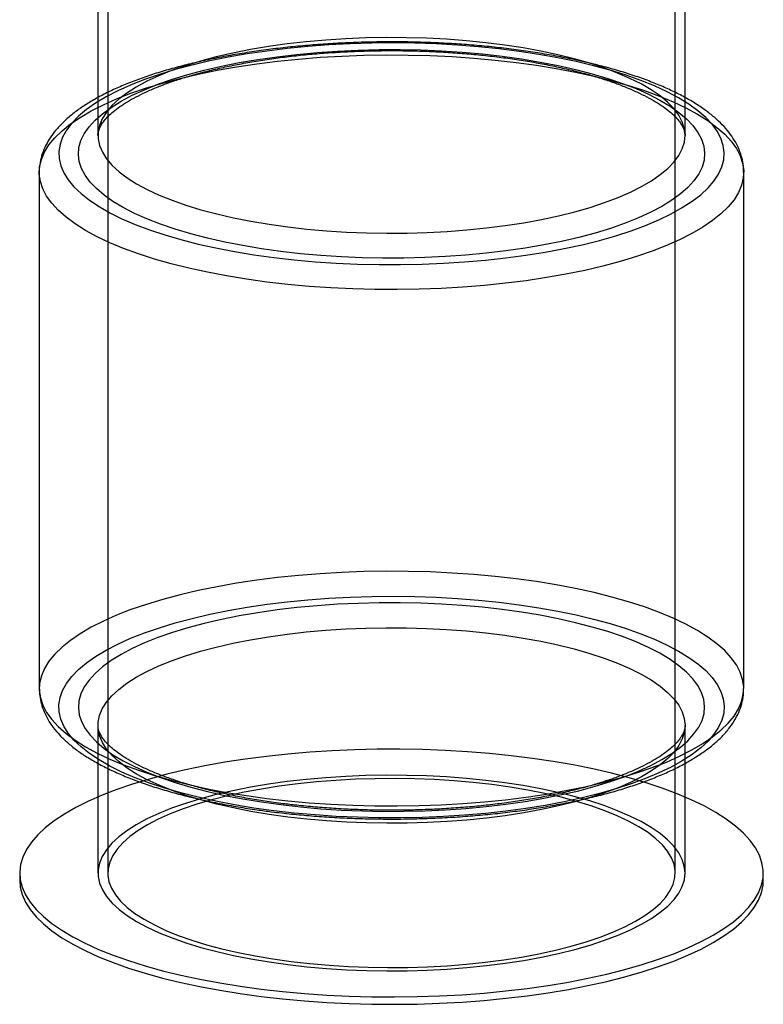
# Paper-space layout '_Dimétrica' of a CAD drawing. Header units: millimetres. Extents: x -216 to 185, y -230 to 523.
# Tile 1 of 3: x -111 to 79, y -230 to 22. Entities that reach past the tile are written whole.
import ezdxf

# ---------------------------------------------------------------- set-up
doc = ezdxf.new("R2010")
doc.units = ezdxf.units.MM

psp = doc.layouts.new('_Dimétrica')

# ---------------------------------------------------------------- linework, layer by layer
at = {"color": 7, "linetype": 'Continuous', "lineweight": 25}
for p, q in [((-88.08, 168.62), (-88.08, -195.98)), ((56.92, -195.98), (56.92, 168.62)), ((-90.58, 63.29), (-90.58, -7.42)), ((59.42, -7.42), (59.42, 63.29)), ((-105.58, -16.85), (-105.58, -148.84)), ((74.42, -148.84), (74.42, -16.85)), ((-90.58, -158.27), (-90.58, -195.98)), ((59.42, -195.98), (59.42, -158.27)), ((-110.58, -195.98), (-110.58, -197.87)), ((79.42, -197.87), (79.42, -195.98))]:
    psp.add_line(p, q, dxfattribs=at)
at = {"color": 7, "linetype": 'Continuous', "lineweight": 25, "flags": 128}
for points in [[(-45.63, -38.64), (-40.42, -39.23), (-35.1, -39.71), (-29.71, -40.08), (-24.25, -40.32), (-18.76, -40.45), (-13.26, -40.46), (-7.76, -40.35), (-2.3, -40.12), (3.11, -39.78), (8.44, -39.32), (13.66, -38.74), (18.77, -38.05), (23.73, -37.26), (28.53, -36.36), (33.14, -35.36), (37.54, -34.26), (41.73, -33.06), (45.67, -31.78), (49.36, -30.42), (52.77, -28.98), (55.9, -27.47), (58.73, -25.9), (61.24, -24.26), (63.44, -22.58), (65.3, -20.86), (66.82, -19.09), (68, -17.3), (68.83, -15.49), (69.3, -13.66), (69.42, -11.82), (69.18, -9.99), (68.59, -8.17), (67.64, -6.36), (66.34, -4.57), (64.7, -2.82), (62.72, -1.11), (60.42, 0.56), (57.79, 2.17), (54.86, 3.72), (51.63, 5.21), (48.12, 6.62), (44.35, 7.96), (40.32, 9.21), (36.06, 10.37), (31.58, 11.44), (26.9, 12.4), (22.05, 13.27), (17.04, 14.03), (11.89, 14.68), (6.62, 15.21), (1.26, 15.64), (-4.16, 15.94), (-9.64, 16.13), (-15.14, 16.2), (-20.64, 16.15), (-26.13, 15.98), (-31.56, 15.69), (-36.93, 15.29), (-42.21, 14.77), (-47.38, 14.14), (-52.42, 13.4), (-57.3, 12.55), (-62.01, 11.6), (-66.52, 10.54), (-70.81, 9.4), (-74.88, 8.16), (-78.7, 6.84), (-82.25, 5.44), (-85.52, 3.96), (-88.5, 2.42), (-91.18, 0.81), (-93.53, -0.84), (-95.56, -2.55), (-97.26, -4.3), (-98.61, -6.07), (-99.61, -7.88), (-100.26, -9.7), (-100.56, -11.53), (-100.5, -13.37), (-100.08, -15.2), (-99.31, -17.01), (-98.18, -18.81), (-96.71, -20.58), (-94.9, -22.31), (-92.76, -24), (-90.3, -25.64), (-87.52, -27.23), (-84.44, -28.75), (-81.06, -30.2), (-77.42, -31.57), (-73.52, -32.87), (-69.37, -34.07), (-65, -35.19), (-60.42, -36.21), (-55.65, -37.12), (-50.71, -37.94), (-45.63, -38.64)], [(-42.09, -30.81), (-37.19, -31.36), (-32.18, -31.8), (-27.1, -32.13), (-21.96, -32.33), (-16.79, -32.42), (-11.61, -32.39), (-6.45, -32.24), (-1.34, -31.97), (3.71, -31.58), (8.66, -31.08), (13.5, -30.47), (18.2, -29.74), (22.74, -28.91), (27.1, -27.98), (31.25, -26.95), (35.18, -25.83), (38.87, -24.62), (42.3, -23.32), (45.45, -21.95), (48.32, -20.52), (50.87, -19.02), (53.11, -17.46), (55.03, -15.86), (56.61, -14.21), (57.84, -12.54), (58.72, -10.84), (59.25, -9.12), (59.42, -7.39), (59.24, -5.67), (58.7, -3.95), (57.8, -2.25), (56.56, -0.58), (54.97, 1.06), (53.05, 2.67), (50.79, 4.22), (48.23, 5.72), (45.35, 7.15), (42.19, 8.52), (38.75, 9.81), (35.06, 11.02), (31.12, 12.14), (26.96, 13.17), (22.6, 14.1), (18.05, 14.92), (13.35, 15.64), (8.5, 16.25), (3.55, 16.75), (-1.5, 17.13), (-6.62, 17.4), (-11.78, 17.55), (-16.95, 17.57), (-22.12, 17.48), (-27.26, 17.27), (-32.35, 16.94), (-37.35, 16.5), (-42.25, 15.94), (-47.02, 15.27), (-51.64, 14.5), (-56.1, 13.61), (-60.35, 12.63), (-64.4, 11.56), (-68.21, 10.39), (-71.77, 9.13), (-75.06, 7.8), (-78.07, 6.4), (-80.78, 4.93), (-83.18, 3.4), (-85.26, 1.82), (-87.01, 0.19), (-88.42, -1.47), (-89.48, -3.16), (-90.18, -4.87), (-90.53, -6.59), (-90.53, -8.31), (-90.16, -10.04), (-89.45, -11.74), (-88.38, -13.43), (-86.96, -15.09), (-85.2, -16.72), (-83.11, -18.3), (-80.7, -19.82), (-77.98, -21.29), (-74.96, -22.69), (-71.66, -24.02), (-68.09, -25.27), (-64.27, -26.44), (-60.22, -27.51), (-55.95, -28.49), (-51.5, -29.37), (-46.87, -30.14), (-42.09, -30.81)], [(-47.4, -44.91), (-52.62, -44.19), (-57.7, -43.36), (-62.61, -42.43), (-67.33, -41.39), (-71.85, -40.26), (-76.15, -39.04), (-80.21, -37.73), (-84.02, -36.33), (-87.55, -34.86), (-90.8, -33.32), (-93.76, -31.71), (-96.4, -30.05), (-98.73, -28.33), (-100.73, -26.57), (-102.39, -24.76), (-103.71, -22.93), (-104.68, -21.08), (-105.3, -19.2), (-105.56, -17.32), (-105.48, -15.44), (-105.03, -13.56), (-104.23, -11.69), (-103.09, -9.84), (-101.59, -8.03), (-99.76, -6.24), (-97.6, -4.5), (-95.11, -2.81), (-92.31, -1.17), (-89.2, 0.4), (-85.81, 1.91), (-82.14, 3.34), (-78.2, 4.69), (-74.02, 5.96), (-69.61, 7.14), (-64.98, 8.22), (-60.16, 9.21), (-55.16, 10.09), (-50.01, 10.87), (-44.72, 11.53), (-39.32, 12.09), (-33.82, 12.53), (-28.25, 12.85), (-22.63, 13.06), (-16.98, 13.15), (-11.33, 13.12), (-5.69, 12.97), (-0.09, 12.7), (5.44, 12.32), (10.9, 11.82), (16.24, 11.21), (21.47, 10.49), (26.54, 9.66), (31.46, 8.73), (36.18, 7.69), (40.7, 6.56), (45, 5.34), (49.06, 4.02), (52.87, 2.63), (56.4, 1.16), (59.65, -0.38), (62.61, -1.99), (65.25, -3.65), (67.58, -5.37), (69.57, -7.14), (71.24, -8.94), (72.56, -10.77), (73.53, -12.63), (74.15, -14.5), (74.41, -16.38), (74.32, -18.27), (73.88, -20.15), (73.08, -22.01), (71.94, -23.86), (70.44, -25.67), (68.61, -27.46), (66.45, -29.2), (63.96, -30.89), (61.16, -32.53), (58.05, -34.1), (54.66, -35.61), (50.99, -37.04), (47.05, -38.4), (42.87, -39.66), (38.46, -40.84), (33.83, -41.93), (29.01, -42.91), (24.01, -43.79), (18.86, -44.57), (13.57, -45.23), (8.17, -45.79), (2.67, -46.23), (-2.9, -46.55), (-8.52, -46.76), (-14.17, -46.85), (-19.82, -46.82), (-25.46, -46.67), (-31.06, -46.4), (-36.59, -46.02), (-42.05, -45.52), (-47.4, -44.91)], [(-43.86, -37.08), (-48.79, -36.4), (-53.58, -35.6), (-58.2, -34.7), (-62.63, -33.7), (-66.84, -32.61), (-70.83, -31.42), (-74.57, -30.15), (-78.05, -28.79), (-81.25, -27.37), (-84.15, -25.87), (-86.75, -24.31), (-89.03, -22.7), (-90.98, -21.04), (-92.6, -19.34), (-93.87, -17.61), (-94.79, -15.86), (-95.36, -14.08), (-95.57, -12.3), (-95.43, -10.52), (-94.93, -8.75), (-94.07, -6.99), (-92.86, -5.25), (-91.31, -3.55), (-89.42, -1.88), (-87.2, -0.26), (-84.66, 1.31), (-81.81, 2.82), (-78.67, 4.26), (-75.24, 5.63), (-71.55, 6.92), (-67.61, 8.12), (-63.43, 9.23), (-59.04, 10.25), (-54.46, 11.17), (-49.7, 11.98), (-44.8, 12.69), (-39.76, 13.28), (-34.61, 13.76), (-29.38, 14.13), (-24.08, 14.38), (-18.75, 14.51), (-13.4, 14.52), (-8.07, 14.41), (-2.76, 14.19), (2.48, 13.84), (7.65, 13.38), (12.71, 12.81), (17.64, 12.12), (22.43, 11.33), (27.05, 10.43), (31.47, 9.43), (35.69, 8.33), (39.68, 7.15), (43.42, 5.87), (46.9, 4.52), (50.09, 3.09), (53, 1.6), (55.6, 0.04), (57.88, -1.57), (59.83, -3.23), (61.45, -4.93), (62.72, -6.66), (63.64, -8.42), (64.21, -10.19), (64.42, -11.97), (64.28, -13.75), (63.78, -15.53), (62.92, -17.28), (61.71, -19.02), (60.16, -20.73), (58.27, -22.39), (56.05, -24.01), (53.51, -25.58), (50.66, -27.09), (47.52, -28.53), (44.09, -29.9), (40.4, -31.19), (36.46, -32.39), (32.28, -33.51), (27.89, -34.52), (23.31, -35.44), (18.55, -36.26), (13.64, -36.96), (8.6, -37.56), (3.46, -38.04), (-1.78, -38.4), (-7.07, -38.65), (-12.4, -38.78), (-17.75, -38.79), (-23.08, -38.69), (-28.39, -38.46), (-33.63, -38.12), (-38.8, -37.66), (-43.86, -37.08)], [(-47.4, -176.91), (-42.05, -177.52), (-36.59, -178.01), (-31.06, -178.4), (-25.46, -178.66), (-19.82, -178.81), (-14.17, -178.84), (-8.52, -178.75), (-2.9, -178.55), (2.67, -178.22), (8.17, -177.78), (13.57, -177.23), (18.86, -176.56), (24.01, -175.79), (29.01, -174.9), (33.83, -173.92), (38.46, -172.84), (42.87, -171.66), (47.05, -170.39), (50.99, -169.04), (54.66, -167.6), (58.05, -166.1), (61.16, -164.52), (63.96, -162.88), (66.45, -161.19), (68.61, -159.45), (70.44, -157.67), (71.94, -155.85), (73.08, -154), (73.88, -152.14), (74.32, -150.26), (74.41, -148.38), (74.15, -146.49), (73.53, -144.62), (72.56, -142.76), (71.24, -140.93), (69.57, -139.13), (67.58, -137.37), (65.25, -135.65), (62.61, -133.98), (59.65, -132.38), (56.4, -130.83), (52.87, -129.36), (49.06, -127.97), (45, -126.66), (40.7, -125.43), (36.18, -124.3), (31.46, -123.27), (26.54, -122.33), (21.47, -121.5), (16.24, -120.78), (10.9, -120.17), (5.44, -119.67), (-0.09, -119.29), (-5.69, -119.03), (-11.33, -118.88), (-16.98, -118.85), (-22.63, -118.94), (-28.25, -119.14), (-33.82, -119.47), (-39.32, -119.91), (-44.72, -120.46), (-50.01, -121.13), (-55.16, -121.9), (-60.16, -122.78), (-64.98, -123.77), (-69.61, -124.85), (-74.02, -126.03), (-78.2, -127.3), (-82.14, -128.65), (-85.81, -130.08), (-89.2, -131.59), (-92.31, -133.17), (-95.11, -134.8), (-97.6, -136.5), (-99.76, -138.24), (-101.59, -140.02), (-103.09, -141.84), (-104.23, -143.68), (-105.03, -145.55), (-105.48, -147.43), (-105.56, -149.31), (-105.3, -151.2), (-104.68, -153.07), (-103.71, -154.93), (-102.39, -156.76), (-100.73, -158.56), (-98.73, -160.32), (-96.4, -162.04), (-93.76, -163.71), (-90.8, -165.31), (-87.55, -166.85), (-84.02, -168.33), (-80.21, -169.72), (-76.15, -171.03), (-71.85, -172.26), (-67.33, -173.39), (-62.61, -174.42), (-57.7, -175.36), (-52.62, -176.19), (-47.4, -176.91)], [(-45.63, -180.06), (-50.71, -179.36), (-55.65, -178.55), (-60.42, -177.63), (-65, -176.61), (-69.37, -175.5), (-73.52, -174.29), (-77.42, -173), (-81.06, -171.62), (-84.44, -170.17), (-87.52, -168.65), (-90.3, -167.06), (-92.76, -165.42), (-94.9, -163.73), (-96.71, -162), (-98.18, -160.23), (-99.31, -158.44), (-100.08, -156.62), (-100.5, -154.79), (-100.56, -152.95), (-100.26, -151.12), (-99.61, -149.3), (-98.61, -147.5), (-97.26, -145.72), (-95.56, -143.97), (-93.53, -142.27), (-91.18, -140.61), (-88.5, -139), (-85.52, -137.46), (-82.25, -135.98), (-78.7, -134.58), (-74.88, -133.26), (-70.81, -132.02), (-66.52, -130.88), (-62.01, -129.83), (-57.3, -128.87), (-52.42, -128.02), (-47.38, -127.28), (-42.21, -126.65), (-36.93, -126.13), (-31.56, -125.73), (-26.13, -125.44), (-20.64, -125.28), (-15.14, -125.23), (-9.64, -125.29), (-4.16, -125.48), (1.26, -125.79), (6.62, -126.21), (11.89, -126.74), (17.04, -127.39), (22.05, -128.15), (26.9, -129.02), (31.58, -129.98), (36.06, -131.05), (40.32, -132.21), (44.35, -133.46), (48.12, -134.8), (51.63, -136.21), (54.86, -137.7), (57.79, -139.25), (60.42, -140.87), (62.72, -142.53), (64.7, -144.24), (66.34, -146), (67.64, -147.78), (68.59, -149.59), (69.18, -151.41), (69.42, -153.24), (69.3, -155.08), (68.83, -156.91), (68, -158.72), (66.82, -160.51), (65.3, -162.28), (63.44, -164), (61.24, -165.69), (58.73, -167.32), (55.9, -168.89), (52.77, -170.4), (49.36, -171.84), (45.67, -173.2), (41.73, -174.49), (37.54, -175.68), (33.14, -176.78), (28.53, -177.78), (23.73, -178.68), (18.77, -179.48), (13.66, -180.16), (8.44, -180.74), (3.11, -181.2), (-2.3, -181.54), (-7.76, -181.77), (-13.26, -181.88), (-18.76, -181.87), (-24.25, -181.74), (-29.71, -181.5), (-35.1, -181.13), (-40.42, -180.65), (-45.63, -180.06)], [(-43.86, -178.5), (-38.8, -179.08), (-33.63, -179.54), (-28.39, -179.88), (-23.08, -180.11), (-17.75, -180.21), (-12.4, -180.2), (-7.07, -180.07), (-1.78, -179.83), (3.46, -179.46), (8.6, -178.98), (13.64, -178.38), (18.55, -177.68), (23.31, -176.86), (27.89, -175.94), (32.28, -174.93), (36.46, -173.81), (40.4, -172.61), (44.09, -171.32), (47.52, -169.95), (50.66, -168.51), (53.51, -167), (56.05, -165.44), (58.27, -163.81), (60.16, -162.15), (61.71, -160.44), (62.92, -158.71), (63.78, -156.95), (64.28, -155.17), (64.42, -153.39), (64.21, -151.61), (63.64, -149.84), (62.72, -148.08), (61.45, -146.35), (59.83, -144.65), (57.88, -142.99), (55.6, -141.38), (53, -139.82), (50.09, -138.33), (46.9, -136.9), (43.42, -135.55), (39.68, -134.27), (35.69, -133.09), (31.47, -131.99), (27.05, -130.99), (22.43, -130.09), (17.64, -129.3), (12.71, -128.61), (7.65, -128.04), (2.48, -127.58), (-2.76, -127.24), (-8.07, -127.01), (-13.4, -126.9), (-18.75, -126.91), (-24.08, -127.04), (-29.38, -127.29), (-34.61, -127.66), (-39.76, -128.14), (-44.8, -128.73), (-49.7, -129.44), (-54.46, -130.25), (-59.04, -131.17), (-63.43, -132.19), (-67.61, -133.3), (-71.55, -134.51), (-75.24, -135.79), (-78.67, -137.16), (-81.81, -138.6), (-84.66, -140.11), (-87.2, -141.68), (-89.42, -143.3), (-91.31, -144.97), (-92.86, -146.67), (-94.07, -148.41), (-94.93, -150.17), (-95.43, -151.94), (-95.57, -153.73), (-95.36, -155.51), (-94.79, -157.28), (-93.87, -159.03), (-92.6, -160.76), (-90.98, -162.46), (-89.03, -164.12), (-86.75, -165.73), (-84.15, -167.29), (-81.25, -168.79), (-78.05, -170.22), (-74.57, -171.57), (-70.83, -172.84), (-66.84, -174.03), (-62.63, -175.13), (-58.2, -176.12), (-53.58, -177.02), (-48.79, -177.82), (-43.86, -178.5)], [(-42.09, -181.66), (-46.87, -180.99), (-51.5, -180.22), (-55.95, -179.34), (-60.22, -178.36), (-64.27, -177.29), (-68.09, -176.12), (-71.66, -174.87), (-74.96, -173.54), (-77.98, -172.14), (-80.7, -170.67), (-83.11, -169.14), (-85.2, -167.57), (-86.96, -165.94), (-88.38, -164.28), (-89.45, -162.59), (-90.16, -160.88), (-90.53, -159.16), (-90.53, -157.44), (-90.18, -155.72), (-89.48, -154.01), (-88.42, -152.32), (-87.01, -150.66), (-85.26, -149.03), (-83.18, -147.45), (-80.78, -145.92), (-78.07, -144.45), (-75.06, -143.05), (-71.77, -141.72), (-68.21, -140.46), (-64.4, -139.29), (-60.35, -138.22), (-56.1, -137.23), (-51.64, -136.35), (-47.02, -135.58), (-42.25, -134.91), (-37.35, -134.35), (-32.35, -133.91), (-27.26, -133.58), (-22.12, -133.37), (-16.95, -133.28), (-11.78, -133.3), (-6.62, -133.45), (-1.5, -133.72), (3.55, -134.1), (8.5, -134.6), (13.35, -135.21), (18.05, -135.93), (22.6, -136.75), (26.96, -137.68), (31.12, -138.71), (35.06, -139.83), (38.75, -141.04), (42.19, -142.33), (45.35, -143.69), (48.23, -145.13), (50.79, -146.63), (53.05, -148.18), (54.97, -149.79), (56.56, -151.43), (57.8, -153.1), (58.7, -154.8), (59.24, -156.52), (59.42, -158.24), (59.25, -159.97), (58.72, -161.69), (57.84, -163.39), (56.61, -165.06), (55.03, -166.71), (53.11, -168.31), (50.87, -169.87), (48.32, -171.37), (45.45, -172.8), (42.3, -174.17), (38.87, -175.47), (35.18, -176.68), (31.25, -177.8), (27.1, -178.83), (22.74, -179.76), (18.2, -180.59), (13.5, -181.32), (8.66, -181.93), (3.71, -182.43), (-1.34, -182.82), (-6.45, -183.09), (-11.61, -183.24), (-16.79, -183.27), (-21.96, -183.18), (-27.1, -182.98), (-32.18, -182.65), (-37.19, -182.21), (-42.09, -181.66)], [(-64.52, -223.13), (-59.46, -224.07), (-54.25, -224.91), (-48.88, -225.64), (-43.4, -226.26), (-37.81, -226.77), (-32.14, -227.17), (-26.4, -227.44), (-20.63, -227.61), (-14.84, -227.65), (-9.05, -227.58), (-3.28, -227.38), (2.44, -227.08), (8.09, -226.65), (13.66, -226.11), (19.11, -225.46), (24.44, -224.7), (29.62, -223.84), (34.63, -222.87), (39.45, -221.8), (44.07, -220.63), (48.47, -219.37), (52.63, -218.03), (56.53, -216.6), (60.17, -215.1), (63.52, -213.52), (66.58, -211.88), (69.34, -210.18), (71.78, -208.43), (73.89, -206.63), (75.67, -204.8), (77.11, -202.92), (78.21, -201.03), (78.96, -199.11), (79.36, -197.19), (79.4, -195.25), (79.09, -193.33), (78.43, -191.41), (77.41, -189.51), (76.06, -187.63), (74.36, -185.78), (72.32, -183.97), (69.96, -182.21), (67.29, -180.5), (64.3, -178.84), (61.02, -177.25), (57.45, -175.73), (53.61, -174.28), (49.51, -172.92), (45.17, -171.64), (40.6, -170.45), (35.83, -169.35), (30.86, -168.36), (25.72, -167.47), (20.43, -166.68), (15, -166), (9.46, -165.44), (3.83, -164.99), (-1.88, -164.65), (-7.63, -164.43), (-13.42, -164.33), (-19.21, -164.34), (-24.99, -164.47), (-30.74, -164.72), (-36.43, -165.09), (-42.04, -165.57), (-47.55, -166.17), (-52.95, -166.87), (-58.2, -167.68), (-63.3, -168.6), (-68.22, -169.62), (-72.94, -170.74), (-77.45, -171.96), (-81.73, -173.26), (-85.76, -174.64), (-89.54, -176.11), (-93.03, -177.65), (-96.24, -179.26), (-99.15, -180.93), (-101.75, -182.66), (-104.03, -184.43), (-105.98, -186.25), (-107.59, -188.11), (-108.86, -189.99), (-109.78, -191.9), (-110.35, -193.82), (-110.57, -195.75), (-110.44, -197.68), (-109.95, -199.6), (-109.12, -201.52), (-107.93, -203.41), (-106.4, -205.27), (-104.53, -207.1), (-102.34, -208.88), (-99.82, -210.62), (-96.98, -212.31), (-93.84, -213.93), (-90.42, -215.49), (-86.71, -216.97), (-82.74, -218.38), (-78.52, -219.7), (-74.06, -220.94), (-69.39, -222.08), (-64.52, -223.13)], [(-42.09, -219.37), (-37.19, -219.92), (-32.18, -220.36), (-27.1, -220.69), (-21.96, -220.89), (-16.79, -220.98), (-11.61, -220.95), (-6.45, -220.8), (-1.34, -220.53), (3.71, -220.14), (8.66, -219.64), (13.5, -219.03), (18.2, -218.31), (22.74, -217.48), (27.1, -216.54), (31.25, -215.51), (35.18, -214.39), (38.87, -213.18), (42.3, -211.89), (45.45, -210.52), (48.32, -209.08), (50.87, -207.58), (53.11, -206.02), (55.03, -204.42), (56.61, -202.77), (57.84, -201.1), (58.72, -199.4), (59.25, -197.68), (59.42, -195.96), (59.24, -194.23), (58.7, -192.52), (57.8, -190.82), (56.56, -189.14), (54.97, -187.5), (53.05, -185.9), (50.79, -184.34), (48.23, -182.84), (45.35, -181.41), (42.19, -180.04), (38.75, -178.75), (35.06, -177.54), (31.12, -176.42), (26.96, -175.39), (22.6, -174.46), (18.05, -173.64), (13.35, -172.92), (8.5, -172.31), (3.55, -171.81), (-1.5, -171.43), (-6.62, -171.16), (-11.78, -171.02), (-16.95, -170.99), (-22.12, -171.08), (-27.26, -171.29), (-32.35, -171.62), (-37.35, -172.06), (-42.25, -172.62), (-47.02, -173.29), (-51.64, -174.07), (-56.1, -174.95), (-60.35, -175.93), (-64.4, -177.01), (-68.21, -178.17), (-71.77, -179.43), (-75.06, -180.76), (-78.07, -182.16), (-80.78, -183.63), (-83.18, -185.16), (-85.26, -186.74), (-87.01, -188.37), (-88.42, -190.03), (-89.48, -191.72), (-90.18, -193.43), (-90.53, -195.15), (-90.53, -196.88), (-90.16, -198.6), (-89.45, -200.31), (-88.38, -201.99), (-86.96, -203.65), (-85.2, -205.28), (-83.11, -206.86), (-80.7, -208.38), (-77.98, -209.85), (-74.96, -211.25), (-71.66, -212.58), (-68.09, -213.83), (-64.27, -215), (-60.22, -216.07), (-55.95, -217.05), (-51.5, -217.93), (-46.87, -218.7), (-42.09, -219.37)], [(-41.21, -218.59), (-36.41, -219.13), (-31.52, -219.56), (-26.55, -219.87), (-21.52, -220.07), (-16.47, -220.15), (-11.41, -220.11), (-6.37, -219.96), (-1.38, -219.68), (3.55, -219.3), (8.38, -218.79), (13.1, -218.18), (17.67, -217.46), (22.08, -216.63), (26.31, -215.71), (30.34, -214.69), (34.14, -213.57), (37.7, -212.37), (41, -211.1), (44.03, -209.74), (46.76, -208.32), (49.19, -206.84), (51.31, -205.31), (53.1, -203.73), (54.55, -202.12), (55.66, -200.47), (56.43, -198.81), (56.84, -197.12), (56.91, -195.44), (56.62, -193.75), (55.97, -192.08), (54.98, -190.43), (53.65, -188.8), (51.97, -187.21), (49.97, -185.66), (47.65, -184.16), (45.02, -182.72), (42.1, -181.34), (38.9, -180.04), (35.42, -178.81), (31.71, -177.66), (27.76, -176.61), (23.6, -175.65), (19.25, -174.79), (14.73, -174.03), (10.06, -173.38), (5.26, -172.84), (0.37, -172.41), (-4.6, -172.1), (-9.63, -171.9), (-14.68, -171.82), (-19.74, -171.86), (-24.78, -172.01), (-29.78, -172.29), (-34.7, -172.67), (-39.53, -173.18), (-44.25, -173.79), (-48.82, -174.51), (-53.24, -175.33), (-57.47, -176.26), (-61.49, -177.28), (-65.29, -178.4), (-68.85, -179.59), (-72.15, -180.87), (-75.18, -182.23), (-77.91, -183.64), (-80.34, -185.12), (-82.46, -186.66), (-84.25, -188.23), (-85.7, -189.85), (-86.81, -191.5), (-87.58, -193.16), (-87.99, -194.84), (-88.06, -196.53), (-87.77, -198.21), (-87.12, -199.89), (-86.13, -201.54), (-84.8, -203.17), (-83.13, -204.76), (-81.12, -206.31), (-78.8, -207.81), (-76.17, -209.25), (-73.25, -210.63), (-70.05, -211.93), (-66.58, -213.16), (-62.86, -214.3), (-58.91, -215.36), (-54.75, -216.32), (-50.4, -217.18), (-45.88, -217.94), (-41.21, -218.59)], [(-110.58, -197.87), (-110.44, -199.56), (-109.95, -201.49), (-109.12, -203.4), (-107.93, -205.29), (-106.4, -207.15), (-104.53, -208.98), (-102.34, -210.77), (-99.82, -212.51), (-96.98, -214.19), (-93.84, -215.82), (-90.42, -217.37), (-86.71, -218.86), (-82.74, -220.27), (-78.52, -221.59), (-74.06, -222.82), (-69.39, -223.97), (-64.52, -225.01)], [(-64.52, -225.01), (-59.46, -225.96), (-54.25, -226.79), (-48.88, -227.53), (-43.4, -228.15), (-37.81, -228.66), (-32.14, -229.05), (-26.4, -229.33), (-20.63, -229.49), (-14.84, -229.54), (-9.05, -229.46), (-3.28, -229.27), (2.44, -228.96), (8.09, -228.54), (13.66, -228), (19.11, -227.35), (24.44, -226.59), (29.62, -225.72), (34.63, -224.75), (39.45, -223.68), (44.07, -222.52), (48.47, -221.26), (52.63, -219.91), (56.53, -218.49), (60.17, -216.98), (63.52, -215.41), (66.58, -213.77), (69.34, -212.07), (71.78, -210.32), (73.89, -208.52), (75.67, -206.68), (77.11, -204.81), (78.21, -202.91), (78.96, -201), (79.36, -199.07), (79.42, -197.87)]]:
    psp.add_lwpolyline(points, dxfattribs=at)
at = {"color": 7, "linetype": 'Continuous', "lineweight": 25}
for points, knots in [([(74.38, -16.88), (74.39, -16.52), (74.42, -15.45), (74.12, -13.68), (73.51, -11.6), (72.59, -9.57), (71.38, -7.58), (69.85, -5.63), (68, -3.72), (65.83, -1.85), (63.34, -0.05), (60.55, 1.68), (57.5, 3.32), (54.2, 4.86), (50.67, 6.32), (46.92, 7.68), (42.97, 8.95), (38.82, 10.13), (34.49, 11.21), (30, 12.19), (25.35, 13.08), (20.57, 13.87), (15.67, 14.56), (10.66, 15.15), (5.56, 15.63), (0.39, 16.01), (-4.83, 16.28), (-10.09, 16.44), (-15.37, 16.5), (-20.65, 16.45), (-25.91, 16.29), (-31.14, 16.03), (-36.31, 15.66), (-41.41, 15.19), (-46.42, 14.61), (-51.32, 13.93), (-56.11, 13.15), (-60.76, 12.27), (-65.25, 11.3), (-69.58, 10.23), (-73.72, 9.07), (-77.68, 7.81), (-81.43, 6.47), (-84.96, 5.03), (-88.27, 3.51), (-91.34, 1.88), (-94.17, 0.17), (-96.73, -1.66), (-99.01, -3.58), (-100.99, -5.61), (-102.64, -7.72), (-103.92, -9.9), (-104.85, -12.11), (-105.39, -14.32), (-105.61, -15.91), (-105.56, -16.75), (-105.56, -16.85)], [0, 0, 0, 0, 0.008178, 0.024444, 0.040772, 0.05744, 0.074678, 0.092634, 0.111328, 0.130637, 0.150342, 0.170222, 0.1901, 0.209898, 0.229597, 0.249196, 0.268706, 0.288139, 0.307507, 0.32682, 0.346088, 0.365319, 0.38452, 0.403696, 0.422853, 0.441994, 0.461124, 0.480246, 0.499364, 0.51848, 0.537597, 0.556718, 0.575846, 0.594984, 0.614136, 0.633306, 0.652499, 0.671719, 0.690972, 0.710267, 0.729612, 0.749016, 0.768492, 0.788052, 0.80771, 0.827479, 0.847364, 0.867352, 0.88738, 0.907272, 0.92678, 0.945632, 0.963662, 0.980901, 0.997542, 1, 1, 1, 1]), ([(-90.56, -7.42), (-90.57, -7.38), (-90.6, -7.03), (-90.47, -6.44), (-90.16, -5.51), (-89.61, -4.51), (-88.79, -3.41), (-87.66, -2.22), (-86.25, -1), (-84.55, 0.24), (-82.56, 1.49), (-80.29, 2.73), (-77.72, 3.95), (-74.89, 5.15), (-71.79, 6.3), (-68.44, 7.39), (-64.85, 8.43), (-61.05, 9.4), (-57.04, 10.3), (-52.86, 11.11), (-48.51, 11.84), (-44.01, 12.48), (-39.4, 13.02), (-34.68, 13.47), (-29.87, 13.82), (-25, 14.07), (-20.1, 14.22), (-15.17, 14.26), (-10.24, 14.2), (-5.34, 14.04), (-0.47, 13.77), (4.32, 13.41), (9.03, 12.94), (13.64, 12.38), (18.12, 11.72), (22.45, 10.98), (26.62, 10.14), (30.61, 9.23), (34.39, 8.24), (37.95, 7.19), (41.28, 6.07), (44.35, 4.9), (47.16, 3.69), (49.68, 2.45), (51.92, 1.19), (53.85, -0.07), (55.48, -1.31), (56.81, -2.51), (57.83, -3.65), (58.58, -4.71), (59.08, -5.68), (59.35, -6.56), (59.46, -7.11), (59.42, -7.42), (59.42, -7.45)], [0, 0, 0, 0, 0.003078, 0.027163, 0.047472, 0.066378, 0.086472, 0.105771, 0.1248, 0.143799, 0.162864, 0.182054, 0.201388, 0.220864, 0.240469, 0.260188, 0.280005, 0.299904, 0.319873, 0.3399, 0.359974, 0.380088, 0.400233, 0.420404, 0.440595, 0.460801, 0.481018, 0.501241, 0.521467, 0.541691, 0.561908, 0.582116, 0.602308, 0.622482, 0.642631, 0.66275, 0.682832, 0.702868, 0.72285, 0.742766, 0.762605, 0.782351, 0.801988, 0.8215, 0.84087, 0.86009, 0.879161, 0.898113, 0.917029, 0.936015, 0.955363, 0.975652, 0.998073, 1, 1, 1, 1]), ([(-105.55, -148.96), (-105.54, -149.53), (-105.5, -150.81), (-105.08, -152.78), (-104.36, -154.84), (-103.34, -156.85), (-102.01, -158.83), (-100.37, -160.77), (-98.4, -162.66), (-96.11, -164.51), (-93.51, -166.28), (-90.62, -167.98), (-87.48, -169.58), (-84.09, -171.1), (-80.48, -172.52), (-76.65, -173.85), (-72.63, -175.08), (-68.41, -176.23), (-64.03, -177.27), (-59.48, -178.22), (-54.78, -179.08), (-50.36, -179.77), (-47.48, -180.15), (-46.25, -180.31)], [0, 0, 0, 0, 0.033749, 0.075914, 0.11851, 0.162221, 0.207581, 0.254866, 0.30399, 0.35452, 0.405855, 0.457472, 0.508968, 0.560229, 0.611227, 0.661977, 0.712506, 0.762846, 0.813027, 0.863077, 0.913017, 0.962868, 1, 1, 1, 1]), ([(-46.25, -180.31), (-45.38, -180.42), (-42.85, -180.72), (-38.58, -181.16), (-33.43, -181.58), (-28.23, -181.89), (-22.98, -182.09), (-17.71, -182.19), (-12.42, -182.18), (-7.15, -182.06), (-1.91, -181.83), (3.28, -181.5), (8.41, -181.07), (13.45, -180.53), (18.4, -179.89), (23.23, -179.14), (27.93, -178.3), (32.48, -177.36), (36.87, -176.33), (41.08, -175.2), (45.11, -173.98), (48.93, -172.67), (52.55, -171.26), (55.94, -169.77), (59.1, -168.18), (62.01, -166.5), (64.67, -164.71), (67.06, -162.83), (69.16, -160.84), (70.93, -158.75), (72.35, -156.6), (73.41, -154.39), (74.08, -152.18), (74.41, -150.32), (74.39, -149.22), (74.38, -148.85)], [0, 0, 0, 0, 0.016432, 0.047672, 0.078891, 0.110089, 0.141273, 0.172447, 0.203617, 0.234788, 0.265963, 0.297147, 0.328345, 0.359565, 0.39081, 0.42209, 0.453411, 0.484784, 0.51622, 0.54773, 0.579332, 0.611043, 0.642883, 0.674876, 0.707042, 0.739397, 0.771932, 0.804592, 0.837146, 0.869238, 0.900412, 0.930312, 0.958865, 0.986306, 1, 1, 1, 1]), ([(-43.23, -178.26), (-44.04, -178.15), (-46.36, -177.85), (-50.1, -177.28), (-54.41, -176.52), (-58.54, -175.67), (-62.49, -174.74), (-66.23, -173.74), (-69.75, -172.67), (-73.03, -171.55), (-76.05, -170.37), (-78.81, -169.15), (-81.28, -167.91), (-83.46, -166.65), (-85.33, -165.39), (-86.91, -164.16), (-88.17, -162.96), (-89.15, -161.84), (-89.85, -160.79), (-90.29, -159.85), (-90.54, -159.01), (-90.56, -158.51), (-90.56, -158.26)], [0, 0, 0, 0, 0.027638, 0.080087, 0.132466, 0.184744, 0.2369, 0.28891, 0.340742, 0.392365, 0.443739, 0.494822, 0.545571, 0.595945, 0.645923, 0.695523, 0.74484, 0.794101, 0.843651, 0.894354, 0.947934, 1, 1, 1, 1]), ([(59.42, -158.3), (59.4, -158.61), (59.36, -159.17), (59.04, -160.1), (58.52, -161.1), (57.72, -162.19), (56.61, -163.38), (55.22, -164.6), (53.55, -165.84), (51.58, -167.09), (49.32, -168.33), (46.78, -169.55), (43.97, -170.75), (40.89, -171.9), (37.56, -173), (33.99, -174.05), (30.2, -175.02), (26.21, -175.92), (22.04, -176.75), (17.71, -177.48), (13.22, -178.13), (8.61, -178.68), (3.9, -179.14), (-0.9, -179.49), (-5.76, -179.75), (-10.67, -179.9), (-15.59, -179.96), (-20.52, -179.9), (-25.43, -179.75), (-30.3, -179.49), (-35.1, -179.13), (-39.42, -178.72), (-42.09, -178.39), (-43.23, -178.26)], [0, 0, 0, 0, 0.040382, 0.073658, 0.104531, 0.137362, 0.168794, 0.199735, 0.230613, 0.261585, 0.292757, 0.324162, 0.355798, 0.387646, 0.41968, 0.451876, 0.484208, 0.516655, 0.549197, 0.581817, 0.614503, 0.64724, 0.680021, 0.712834, 0.745673, 0.778529, 0.811396, 0.844268, 0.877138, 0.909998, 0.942842, 0.975663, 1, 1, 1, 1])]:
    psp.add_open_spline(points, degree=3, knots=knots, dxfattribs=at)

doc.saveas('drawing.dxf')
